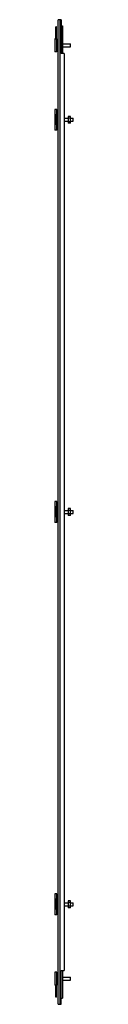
# Model space of a CAD drawing. Header units: millimetres. Extents: x 837 to 874, y 192 to 2169.
import ezdxf

# ---------------------------------------------------------------- set-up
doc = ezdxf.new("R2010")
doc.units = ezdxf.units.MM
doc.header["$LTSCALE"] = 153.480609
doc.layers.get('0').update_dxf_attribs({"linetype": 'CONTINUOUS'})

msp = doc.modelspace()

# ---------------------------------------------------------------- linework, layer by layer
at = {"color": 7, "linetype": 'Continuous'}
for p, q in [((843.7, 191.6), (843.7, 2168.6)), ((849.7, 2168.6), (843.7, 2168.6)), ((847.1, 2168.6), (847.1, 191.6)), ((849.7, 2168.6), (849.7, 2100.6)), ((849.7, 2156), (852.7, 2156)), ((852.7, 2156), (852.7, 2100.6)), ((838.9, 2130.1), (838.9, 2154.1)), ((840.1, 2154.1), (838.9, 2154.1)), ((840.1, 2130.1), (840.1, 2154.1)), ((837, 2130.1), (837, 2104.1)), ((838.9, 2130.1), (837, 2130.1)), ((840.1, 2134.5), (838.9, 2134.5)), ((838.9, 2130.1), (840.1, 2130.1)), ((841.4, 2130.1), (840.1, 2130.1)), ((841.4, 2104.1), (841.4, 2130.1)), ((842.9, 2124.6), (841.4, 2124.6)), ((843.7, 2124.6), (842.9, 2124.6)), ((852.7, 2120.1), (868.5, 2120.1)), ((868.5, 2114.1), (868.5, 2120.1)), ((841.4, 2104.1), (837, 2104.1)), ((843.7, 2109.8), (841.4, 2109.8)), ((855.7, 2100.6), (849.7, 2100.6)), ((852.7, 2114.1), (868.5, 2114.1)), ((855.7, 2100.6), (855.7, 259.6)), ((837, 1988.6), (837, 1946.6)), ((841.4, 1988.6), (837, 1988.6)), ((840.1, 1977.9), (838.9, 1977.9)), ((838.9, 1977.8), (838.9, 1957.9)), ((840.1, 1957.9), (840.1, 1977.8)), ((841.4, 1946.6), (841.4, 1988.6)), ((840.1, 1957.9), (838.9, 1957.9)), ((841.4, 1976.5), (843.7, 1976.5)), ((841.4, 1958.8), (843.7, 1958.8)), ((855.7, 1970.6), (863.6, 1970.6)), ((855.7, 1964.6), (863.6, 1964.6)), ((863.6, 1974.6), (863.6, 1960.6)), ((868.4, 1974.6), (863.6, 1974.6)), ((863.6, 1971.5), (868.4, 1971.5)), ((868.4, 1963.8), (863.6, 1963.8)), ((868.4, 1960.6), (863.6, 1960.6)), ((868.4, 1960.6), (868.4, 1974.6)), ((868.4, 1970.6), (874, 1970.6)), ((868.4, 1964.6), (874, 1964.6)), ((874, 1964.6), (874, 1970.6)), ((841.4, 1946.6), (837, 1946.6)), ((837, 1201.1), (837, 1159.1)), ((841.4, 1201.1), (837, 1201.1)), ((840.1, 1190.4), (838.9, 1190.4)), ((838.9, 1190.3), (838.9, 1170.4)), ((840.1, 1170.4), (840.1, 1190.3)), ((841.4, 1159.1), (841.4, 1201.1)), ((841.4, 1189), (843.7, 1189)), ((863.6, 1187.1), (863.6, 1173.1)), ((868.4, 1187.1), (863.6, 1187.1)), ((868.4, 1173.1), (868.4, 1187.1)), ((840.1, 1170.4), (838.9, 1170.4)), ((841.4, 1171.3), (843.7, 1171.3)), ((855.7, 1183.1), (863.6, 1183.1)), ((855.7, 1177.1), (863.6, 1177.1)), ((863.6, 1184), (868.4, 1184)), ((868.4, 1176.3), (863.6, 1176.3)), ((868.4, 1173.1), (863.6, 1173.1)), ((868.4, 1183.1), (874, 1183.1)), ((868.4, 1177.1), (874, 1177.1)), ((874, 1177.1), (874, 1183.1)), ((841.4, 1159.1), (837, 1159.1)), ((841.4, 413.6), (837, 413.6)), ((837, 413.6), (837, 371.6)), ((840.1, 402.9), (838.9, 402.9)), ((838.9, 402.8), (838.9, 382.9)), ((840.1, 382.9), (840.1, 402.8)), ((841.4, 371.6), (841.4, 413.6)), ((841.4, 401.5), (843.7, 401.5)), ((855.7, 395.6), (863.6, 395.6)), ((868.4, 399.6), (863.6, 399.6)), ((863.6, 399.6), (863.6, 385.6)), ((863.6, 396.5), (868.4, 396.5)), ((868.4, 385.6), (868.4, 399.6)), ((868.4, 395.6), (874, 395.6)), ((874, 389.6), (874, 395.6)), ((840.1, 382.9), (838.9, 382.9)), ((841.4, 383.8), (843.7, 383.8)), ((855.7, 389.6), (863.6, 389.6)), ((868.4, 388.8), (863.6, 388.8)), ((868.4, 385.6), (863.6, 385.6)), ((868.4, 389.6), (874, 389.6)), ((841.4, 371.6), (837, 371.6)), ((849.7, 259.6), (855.7, 259.6)), ((849.7, 191.6), (849.7, 259.6)), ((852.7, 259.6), (852.7, 204.3)), ((841.4, 256.1), (837, 256.1)), ((837, 256.1), (837, 230.1)), ((841.4, 230.1), (841.4, 256.1)), ((842.9, 250.6), (841.4, 250.6)), ((843.7, 250.6), (842.9, 250.6)), ((852.7, 246.1), (868.5, 246.1)), ((852.7, 240.1), (868.5, 240.1)), ((868.5, 240.1), (868.5, 246.1)), ((838.9, 230.1), (837, 230.1)), ((840.1, 230.2), (838.9, 230.2)), ((838.9, 206.1), (838.9, 230.2)), ((838.9, 225.9), (840.1, 225.9)), ((840.1, 206.1), (840.1, 230.2)), ((841.4, 230.1), (840.1, 230.1)), ((843.7, 235.8), (841.4, 235.8)), ((840.1, 206.1), (838.9, 206.1)), ((849.7, 204.3), (852.7, 204.3)), ((843.7, 191.6), (849.7, 191.6))]:
    msp.add_line(p, q, dxfattribs=at)
for centre, radius, start, end in [((841.6, 1799.1), 163.6, 89.5149, 90.0534), ((841.6, 1011.6), 163.6, 89.5149, 90.0534), ((841.6, 543.1), 145.5, 269.9352, 270.5412)]:
    msp.add_arc(centre, radius, start, end, dxfattribs=at)
for points in [[(842.9, 1972.6), (842.4, 1972.6), (841.9, 1972.6), (841.4, 1972.6)], [(843.7, 1972.6), (843.4, 1972.6), (843.2, 1972.6), (842.9, 1972.6)], [(843.7, 1962.7), (843.4, 1962.7), (843.2, 1962.7), (842.9, 1962.7)], [(842.9, 1185.1), (842.4, 1185.1), (841.9, 1185.1), (841.4, 1185.1)], [(843.7, 1185.1), (843.4, 1185.1), (843.2, 1185.1), (842.9, 1185.1)], [(843.7, 1175.2), (843.4, 1175.2), (843.2, 1175.2), (842.9, 1175.2)], [(843.7, 397.6), (843.4, 397.6), (843.2, 397.6), (842.9, 397.6)], [(842.9, 387.7), (842.4, 387.7), (841.9, 387.7), (841.4, 387.7)], [(843.7, 387.7), (843.4, 387.7), (843.2, 387.7), (842.9, 387.7)]]:
    msp.add_open_spline(points, degree=3, dxfattribs=at)

doc.saveas('drawing.dxf')
